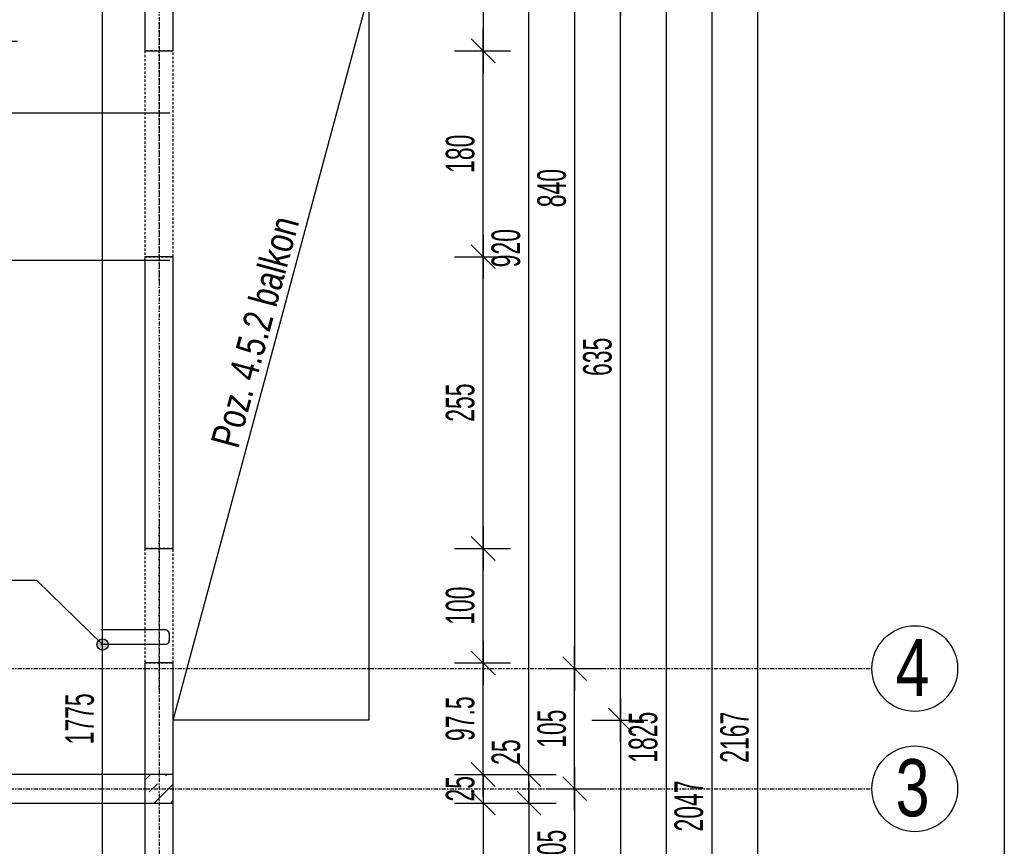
# Model space of a CAD drawing. Header units: millimetres. Extents: x -22500 to -4121, y -19317 to -14831.
# Tile 23 of 70: x -19289 to -18428, y -16849 to -16127. Entities that reach past the tile are written whole.
import ezdxf

# ---------------------------------------------------------------- set-up
doc = ezdxf.new("R2010")
doc.units = ezdxf.units.MM
doc.header["$LTSCALE"] = 10
doc.linetypes.add('MO', pattern=[0.7, 0.35, -0.17, 0.01, -0.17])
doc.linetypes.add('MP', pattern=[0.36, 0.2, -0.16])
doc.layers.add('BA_obw', color=230, linetype='Continuous', plot=False)
for name, color, linetype in [('BA_szr', 1, 'Continuous'), ('BA_txs', 2, 'Continuous'), ('BA_wym', 1, 'Continuous'), ('BD_lpm', 1, 'MP'), ('BD_osm', 1, 'MO'), ('BD_txs', 2, 'Continuous'), ('BD_wic', 1, 'Continuous'), ('BD_wig', 3, 'Continuous'), ('BZ_odn', 1, 'Continuous'), ('BZ_P_wid', 3, 'Continuous')]:
    doc.layers.add(name, color=color, linetype=linetype)
doc.styles.add('BIKTS', font='bikromsw.shx', dxfattribs={"width": 0.8})
doc.styles.add('BIKWYM', font='bikromsw.shx', dxfattribs={"width": 0.6})
doc.dimstyles.new('BA_KR_100_cm', dxfattribs={"dimtxt": 25, "dimasz": 1.666667, "dimexe": 24, "dimexo": 0, "dimgap": 0, "dimtad": 0, "dimdec": 1, "dimrnd": 0.5, "dimzin": 9, "dimdsep": 46, "dimtxsty": 'BIKWYM', "dimblk": 'WYM-KR', "dimcen": 0, "dimdle": 20, "dimclrd": 256, "dimclre": 256, "dimclrt": 2, "dimadec": 0, "dimazin": 0, "dimtfac": 0.033333, "dimtdec": 1, "dimtmove": 0, "dimatfit": 3, "dimldrblk": 'WYM-KR', "dimfxl": 25, "dimfxlon": 1, "dimtvp": 0.8, "dimtolj": 1, "dimarcsym": 0})
doc.dimstyles.new('BZ_KP_100_cm', dxfattribs={"dimtxt": 25, "dimasz": 1.666667, "dimexe": 24, "dimexo": 0, "dimgap": 0, "dimtad": 0, "dimdec": 1, "dimrnd": 0.5, "dimzin": 9, "dimdsep": 46, "dimtxsty": 'BIKWYM', "dimblk": 'WYM-KR', "dimblk1": 'WYM-KP', "dimblk2": 'WYM-KP', "dimsah": 1, "dimcen": 0, "dimdle": 20, "dimclrd": 256, "dimclre": 256, "dimclrt": 7, "dimadec": 0, "dimazin": 0, "dimtfac": 0.033333, "dimtdec": 1, "dimtmove": 0, "dimatfit": 3, "dimldrblk": 'WYM-KP', "dimfxl": 1, "dimtvp": 0.8, "dimtolj": 1, "dimarcsym": 0})
doc.dimstyles.new('BZ_ST_100_cm', dxfattribs={"dimtxt": 25, "dimasz": 1.666667, "dimexe": 24, "dimexo": 0, "dimgap": 0, "dimtad": 0, "dimdec": 1, "dimrnd": 0.5, "dimdsep": 46, "dimtxsty": 'BIKWYM', "dimblk": 'WYM-ST', "dimcen": 0, "dimdle": 20, "dimclrd": 256, "dimclre": 256, "dimclrt": 7, "dimadec": 0, "dimazin": 0, "dimtfac": 0.033333, "dimtdec": 1, "dimtix": 1, "dimtmove": 2, "dimatfit": 3, "dimldrblk": 'WYM-ST', "dimfxl": 25, "dimfxlon": 1, "dimtvp": 0.8, "dimtolj": 1, "dimtzin": 0, "dimarcsym": 0})

# ---------------------------------------------------------------- blocks, each defined once
blk = doc.blocks.new('WYM-KR')
at = {"color": 7, "linetype": 'ByBlock'}
blk.add_line((6.24, 6.24), (-6.24, -6.24), dxfattribs=at)
at = {"linetype": 'ByBlock'}
blk.add_line((11.52, 0), (-11.52, 0), dxfattribs=at)
blk = doc.blocks.new('*D102')
at = {"layer": 'BA_wym', "lineweight": -2}
for p, q in [((-18908.55, -15866.31), (-18859.55, -15866.31)), ((-18883.55, -15867.98), (-18883.55, -16152.14)), ((-18908.55, -16153.81), (-18859.55, -16153.81))]:
    blk.add_line(p, q, dxfattribs=at)
at = {"layer": 'Defpoints', "color": 0}
for p in [(-19154.55, -15866.31), (-19154.55, -16153.81), (-18883.55, -16153.81)]:
    blk.add_point(p, dxfattribs=at)
at = {"layer": 'BA_wym', "lineweight": -2, "xscale": 1.666666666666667, "yscale": 1.666666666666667, "zscale": 1.666666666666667}
for p, rotation in [((-18883.55, -15866.31), 90), ((-18883.55, -16153.81), 270)]:
    blk.add_blockref('WYM-KR', p, dxfattribs=dict(at, rotation=rotation))
at = {"layer": 'BA_wym', "color": 2, "insert": (-18903.55, -16010.06), "char_height": 25, "attachment_point": 5, "rotation": 90, "style": 'BIKWYM'}
blk.add_mtext('\\A1;287.5', dxfattribs=at)
blk = doc.blocks.new('*D103')
at = {"layer": 'BA_wym', "lineweight": -2}
for p, q in [((-18908.55, -16153.81), (-18859.55, -16153.81)), ((-18883.55, -16332.14), (-18883.55, -16155.48)), ((-18908.55, -16333.81), (-18859.55, -16333.81))]:
    blk.add_line(p, q, dxfattribs=at)
at = {"layer": 'Defpoints', "color": 0}
for p in [(-19154.55, -16153.81), (-18883.55, -16153.81), (-19154.55, -16333.81)]:
    blk.add_point(p, dxfattribs=at)
at = {"layer": 'BA_wym', "lineweight": -2, "xscale": 1.666666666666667, "yscale": 1.666666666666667, "zscale": 1.666666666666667}
for p, rotation in [((-18883.55, -16153.81), 90), ((-18883.55, -16333.81), 270)]:
    blk.add_blockref('WYM-KR', p, dxfattribs=dict(at, rotation=rotation))
at = {"layer": 'BA_wym', "color": 2, "insert": (-18903.55, -16243.81), "char_height": 25, "attachment_point": 5, "rotation": 90, "style": 'BIKWYM'}
blk.add_mtext('\\A1;180', dxfattribs=at)
blk = doc.blocks.new('*D104')
at = {"layer": 'BA_wym', "lineweight": -2}
for p, q in [((-18908.55, -16333.81), (-18859.55, -16333.81)), ((-18883.55, -16587.14), (-18883.55, -16335.48)), ((-18908.55, -16588.81), (-18859.55, -16588.81))]:
    blk.add_line(p, q, dxfattribs=at)
at = {"layer": 'Defpoints', "color": 0}
for p in [(-19154.55, -16333.81), (-18883.55, -16333.81), (-19154.55, -16588.81)]:
    blk.add_point(p, dxfattribs=at)
at = {"layer": 'BA_wym', "lineweight": -2, "xscale": 1.666666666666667, "yscale": 1.666666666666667, "zscale": 1.666666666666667}
for p, rotation in [((-18883.55, -16333.81), 90), ((-18883.55, -16588.81), 270)]:
    blk.add_blockref('WYM-KR', p, dxfattribs=dict(at, rotation=rotation))
at = {"layer": 'BA_wym', "color": 2, "insert": (-18903.55, -16461.31), "char_height": 25, "attachment_point": 5, "rotation": 90, "style": 'BIKWYM'}
blk.add_mtext('\\A1;255', dxfattribs=at)
blk = doc.blocks.new('*D105')
at = {"layer": 'BA_wym', "lineweight": -2}
for p, q in [((-18908.55, -16588.81), (-18859.55, -16588.81)), ((-18883.55, -16687.14), (-18883.55, -16590.48)), ((-18908.55, -16688.81), (-18859.55, -16688.81))]:
    blk.add_line(p, q, dxfattribs=at)
at = {"layer": 'Defpoints', "color": 0}
for p in [(-19154.55, -16588.81), (-18883.55, -16588.81), (-19154.55, -16688.81)]:
    blk.add_point(p, dxfattribs=at)
at = {"layer": 'BA_wym', "lineweight": -2, "xscale": 1.666666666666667, "yscale": 1.666666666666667, "zscale": 1.666666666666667}
for p, rotation in [((-18883.55, -16588.81), 90), ((-18883.55, -16688.81), 270)]:
    blk.add_blockref('WYM-KR', p, dxfattribs=dict(at, rotation=rotation))
at = {"layer": 'BA_wym', "color": 2, "insert": (-18903.55, -16638.81), "char_height": 25, "attachment_point": 5, "rotation": 90, "style": 'BIKWYM'}
blk.add_mtext('\\A1;100', dxfattribs=at)
blk = doc.blocks.new('*D106')
at = {"layer": 'BA_wym', "lineweight": -2}
for p, q in [((-18908.55, -16688.81), (-18859.55, -16688.81)), ((-18883.55, -16784.64), (-18883.55, -16690.48)), ((-18908.55, -16786.31), (-18859.55, -16786.31))]:
    blk.add_line(p, q, dxfattribs=at)
at = {"layer": 'Defpoints', "color": 0}
for p in [(-19154.55, -16688.81), (-18883.55, -16688.81), (-19154.55, -16786.31)]:
    blk.add_point(p, dxfattribs=at)
at = {"layer": 'BA_wym', "lineweight": -2, "xscale": 1.666666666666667, "yscale": 1.666666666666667, "zscale": 1.666666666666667}
for p, rotation in [((-18883.55, -16688.81), 90), ((-18883.55, -16786.31), 270)]:
    blk.add_blockref('WYM-KR', p, dxfattribs=dict(at, rotation=rotation))
at = {"layer": 'BA_wym', "color": 2, "insert": (-18903.55, -16737.56), "char_height": 25, "attachment_point": 5, "rotation": 90, "style": 'BIKWYM'}
blk.add_mtext('\\A1;97.5', dxfattribs=at)
blk = doc.blocks.new('*D107')
at = {"layer": 'BA_wym', "lineweight": -2}
for p, q in [((-18883.55, -16784.64), (-18883.55, -16782.98)), ((-18908.55, -16786.31), (-18859.55, -16786.31)), ((-18883.55, -16786.31), (-18883.55, -16811.31)), ((-18908.55, -16811.31), (-18859.55, -16811.31)), ((-18883.55, -16812.98), (-18883.55, -16814.64))]:
    blk.add_line(p, q, dxfattribs=at)
at = {"layer": 'Defpoints', "color": 0}
for p in [(-19154.55, -16786.31), (-19154.55, -16811.31), (-18883.55, -16811.31)]:
    blk.add_point(p, dxfattribs=at)
at = {"layer": 'BA_wym', "lineweight": -2, "xscale": 1.666666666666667, "yscale": 1.666666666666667, "zscale": 1.666666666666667}
for p, rotation in [((-18883.55, -16786.31), 270), ((-18883.55, -16811.31), 90)]:
    blk.add_blockref('WYM-KR', p, dxfattribs=dict(at, rotation=rotation))
at = {"layer": 'BA_wym', "color": 2, "insert": (-18903.55, -16798.81), "char_height": 25, "attachment_point": 5, "rotation": 90, "style": 'BIKWYM'}
blk.add_mtext('\\A1;25', dxfattribs=at)
blk = doc.blocks.new('*D108')
at = {"layer": 'BA_wym', "lineweight": -2}
for p, q in [((-18908.55, -16811.31), (-18859.55, -16811.31)), ((-18883.55, -16812.98), (-18883.55, -16947.14)), ((-18908.55, -16948.81), (-18859.55, -16948.81))]:
    blk.add_line(p, q, dxfattribs=at)
at = {"layer": 'Defpoints', "color": 0}
for p in [(-19154.55, -16811.31), (-19154.55, -16948.81), (-18883.55, -16948.81)]:
    blk.add_point(p, dxfattribs=at)
at = {"layer": 'BA_wym', "lineweight": -2, "xscale": 1.666666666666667, "yscale": 1.666666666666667, "zscale": 1.666666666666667}
for p, rotation in [((-18883.55, -16811.31), 90), ((-18883.55, -16948.81), 270)]:
    blk.add_blockref('WYM-KR', p, dxfattribs=dict(at, rotation=rotation))
at = {"layer": 'BA_wym', "color": 2, "insert": (-18903.55, -16880.06), "char_height": 25, "attachment_point": 5, "rotation": 90, "style": 'BIKWYM'}
blk.add_mtext('\\A1;137.5', dxfattribs=at)
blk = doc.blocks.new('*D113')
at = {"layer": 'BA_wym', "lineweight": -2}
for p, q in [((-18868.55, -15866.31), (-18819.55, -15866.31)), ((-18843.55, -16784.64), (-18843.55, -15867.98)), ((-18868.55, -16786.31), (-18819.55, -16786.31))]:
    blk.add_line(p, q, dxfattribs=at)
at = {"layer": 'Defpoints', "color": 0}
for p in [(-19154.55, -15866.31), (-18843.55, -15866.31), (-19154.55, -16786.31)]:
    blk.add_point(p, dxfattribs=at)
at = {"layer": 'BA_wym', "lineweight": -2, "xscale": 1.666666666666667, "yscale": 1.666666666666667, "zscale": 1.666666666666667}
for p, rotation in [((-18843.55, -15866.31), 90), ((-18843.55, -16786.31), 270)]:
    blk.add_blockref('WYM-KR', p, dxfattribs=dict(at, rotation=rotation))
at = {"layer": 'BA_wym', "color": 2, "insert": (-18863.55, -16326.31), "char_height": 25, "attachment_point": 5, "rotation": 90, "style": 'BIKWYM'}
blk.add_mtext('\\A1;920', dxfattribs=at)
blk = doc.blocks.new('*D114')
at = {"layer": 'BA_wym', "lineweight": -2}
for p, q in [((-18843.55, -16784.64), (-18843.55, -16750.6)), ((-18868.55, -16786.31), (-18819.55, -16786.31)), ((-18843.55, -16811.31), (-18843.55, -16786.31)), ((-18868.55, -16811.31), (-18819.55, -16811.31)), ((-18843.55, -16812.98), (-18843.55, -16814.64))]:
    blk.add_line(p, q, dxfattribs=at)
at = {"layer": 'Defpoints', "color": 0}
for p in [(-19154.55, -16786.31), (-18843.55, -16786.31), (-19154.55, -16811.31)]:
    blk.add_point(p, dxfattribs=at)
at = {"layer": 'BA_wym', "lineweight": -2, "xscale": 1.666666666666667, "yscale": 1.666666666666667, "zscale": 1.666666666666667}
for p, rotation in [((-18843.55, -16786.31), 270), ((-18843.55, -16811.31), 90)]:
    blk.add_blockref('WYM-KR', p, dxfattribs=dict(at, rotation=rotation))
at = {"layer": 'BA_wym', "color": 2, "insert": (-18863.55, -16766.79), "char_height": 25, "attachment_point": 5, "rotation": 90, "style": 'BIKWYM'}
blk.add_mtext('\\A1;25', dxfattribs=at)
blk = doc.blocks.new('*D115')
at = {"layer": 'BA_wym', "lineweight": -2}
for p, q in [((-18868.55, -16811.31), (-18819.55, -16811.31)), ((-18843.55, -16812.98), (-18843.55, -17639.64)), ((-18868.55, -17641.31), (-18819.55, -17641.31))]:
    blk.add_line(p, q, dxfattribs=at)
at = {"layer": 'Defpoints', "color": 0}
for p in [(-19154.55, -16811.31), (-19179.55, -17641.31), (-18843.55, -17641.31)]:
    blk.add_point(p, dxfattribs=at)
at = {"layer": 'BA_wym', "lineweight": -2, "xscale": 1.666666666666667, "yscale": 1.666666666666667, "zscale": 1.666666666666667}
for p, rotation in [((-18843.55, -16811.31), 90), ((-18843.55, -17641.31), 270)]:
    blk.add_blockref('WYM-KR', p, dxfattribs=dict(at, rotation=rotation))
at = {"layer": 'BA_wym', "color": 2, "insert": (-18863.55, -17226.31), "char_height": 25, "attachment_point": 5, "rotation": 90, "style": 'BIKWYM'}
blk.add_mtext('\\A1;830', dxfattribs=at)
blk = doc.blocks.new('*D119')
at = {"layer": 'BA_wym', "lineweight": -2}
for p, q in [((-18828.55, -15853.81), (-18779.55, -15853.81)), ((-18803.55, -15855.48), (-18803.55, -16692.14)), ((-18828.55, -16693.81), (-18779.55, -16693.81))]:
    blk.add_line(p, q, dxfattribs=at)
at = {"layer": 'Defpoints', "color": 0}
for p in [(-19154.55, -15853.81), (-19154.55, -16693.81), (-18803.55, -16693.81)]:
    blk.add_point(p, dxfattribs=at)
at = {"layer": 'BA_wym', "lineweight": -2, "xscale": 1.666666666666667, "yscale": 1.666666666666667, "zscale": 1.666666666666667}
for p, rotation in [((-18803.55, -15853.81), 90), ((-18803.55, -16693.81), 270)]:
    blk.add_blockref('WYM-KR', p, dxfattribs=dict(at, rotation=rotation))
at = {"layer": 'BA_wym', "color": 2, "insert": (-18823.55, -16273.81), "char_height": 25, "attachment_point": 5, "rotation": 90, "style": 'BIKWYM'}
blk.add_mtext('\\A1;840', dxfattribs=at)
blk = doc.blocks.new('*D120')
at = {"layer": 'BA_wym', "lineweight": -2}
for p, q in [((-18828.55, -16693.81), (-18779.55, -16693.81)), ((-18803.55, -16797.14), (-18803.55, -16695.48)), ((-18828.55, -16798.81), (-18779.55, -16798.81))]:
    blk.add_line(p, q, dxfattribs=at)
at = {"layer": 'Defpoints', "color": 0}
for p in [(-19154.55, -16693.81), (-18803.55, -16693.81), (-19154.55, -16798.81)]:
    blk.add_point(p, dxfattribs=at)
at = {"layer": 'BA_wym', "lineweight": -2, "xscale": 1.666666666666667, "yscale": 1.666666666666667, "zscale": 1.666666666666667}
for p, rotation in [((-18803.55, -16693.81), 90), ((-18803.55, -16798.81), 270)]:
    blk.add_blockref('WYM-KR', p, dxfattribs=dict(at, rotation=rotation))
at = {"layer": 'BA_wym', "color": 2, "insert": (-18823.55, -16746.31), "char_height": 25, "attachment_point": 5, "rotation": 90, "style": 'BIKWYM'}
blk.add_mtext('\\A1;105', dxfattribs=at)
blk = doc.blocks.new('*D121')
at = {"layer": 'BA_wym', "lineweight": -2}
for p, q in [((-18828.55, -16798.81), (-18779.55, -16798.81)), ((-18803.55, -16800.48), (-18803.55, -16902.14)), ((-18828.55, -16903.81), (-18779.55, -16903.81))]:
    blk.add_line(p, q, dxfattribs=at)
at = {"layer": 'Defpoints', "color": 0}
for p in [(-19154.55, -16798.81), (-19154.55, -16903.81), (-18803.55, -16903.81)]:
    blk.add_point(p, dxfattribs=at)
at = {"layer": 'BA_wym', "lineweight": -2, "xscale": 1.666666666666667, "yscale": 1.666666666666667, "zscale": 1.666666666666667}
for p, rotation in [((-18803.55, -16798.81), 90), ((-18803.55, -16903.81), 270)]:
    blk.add_blockref('WYM-KR', p, dxfattribs=dict(at, rotation=rotation))
at = {"layer": 'BA_wym', "color": 2, "insert": (-18823.55, -16851.31), "char_height": 25, "attachment_point": 5, "rotation": 90, "style": 'BIKWYM'}
blk.add_mtext('\\A1;105', dxfattribs=at)
blk = doc.blocks.new('*D125')
at = {"layer": 'BA_wym', "lineweight": -2}
for p, q in [((-18748.55, -15841.31), (-18699.55, -15841.31)), ((-18723.55, -15842.98), (-18723.55, -17664.64)), ((-18748.55, -17666.31), (-18699.55, -17666.31))]:
    blk.add_line(p, q, dxfattribs=at)
at = {"layer": 'Defpoints', "color": 0}
for p in [(-19154.55, -15841.31), (-19179.55, -17666.31), (-18723.55, -17666.31)]:
    blk.add_point(p, dxfattribs=at)
at = {"layer": 'BA_wym', "lineweight": -2, "xscale": 1.666666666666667, "yscale": 1.666666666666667, "zscale": 1.666666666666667}
for p, rotation in [((-18723.55, -15841.31), 90), ((-18723.55, -17666.31), 270)]:
    blk.add_blockref('WYM-KR', p, dxfattribs=dict(at, rotation=rotation))
at = {"layer": 'BA_wym', "color": 2, "insert": (-18743.55, -16753.81), "char_height": 25, "attachment_point": 5, "rotation": 90, "style": 'BIKWYM'}
blk.add_mtext('\\A1;1825', dxfattribs=at)
blk = doc.blocks.new('*D127')
at = {"layer": 'BA_wym', "lineweight": -2}
for p, q in [((-18708.55, -15790.31), (-18659.55, -15790.31)), ((-18683.55, -15791.98), (-18683.55, -17835.64)), ((-18708.55, -17837.31), (-18659.55, -17837.31))]:
    blk.add_line(p, q, dxfattribs=at)
at = {"layer": 'Defpoints', "color": 0}
for p in [(-19844.55, -15790.31), (-19154.55, -17837.31), (-18683.55, -17837.31)]:
    blk.add_point(p, dxfattribs=at)
at = {"layer": 'BA_wym', "lineweight": -2, "xscale": 1.666666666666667, "yscale": 1.666666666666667, "zscale": 1.666666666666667}
for p, rotation in [((-18683.55, -15790.31), 90), ((-18683.55, -17837.31), 270)]:
    blk.add_blockref('WYM-KR', p, dxfattribs=dict(at, rotation=rotation))
at = {"layer": 'BA_wym', "color": 2, "insert": (-18703.55, -16813.81), "char_height": 25, "attachment_point": 5, "rotation": 90, "style": 'BIKWYM'}
blk.add_mtext('\\A1;2047', dxfattribs=at)
blk = doc.blocks.new('*D129')
at = {"layer": 'BA_wym', "lineweight": -2}
for p, q in [((-18788.55, -16103.81), (-18739.55, -16103.81)), ((-18763.55, -16737.14), (-18763.55, -16105.48)), ((-18788.55, -16738.81), (-18739.55, -16738.81))]:
    blk.add_line(p, q, dxfattribs=at)
at = {"layer": 'Defpoints', "color": 0}
for p in [(-18803.55, -16103.81), (-18763.55, -16103.81), (-18803.55, -16738.81)]:
    blk.add_point(p, dxfattribs=at)
at = {"layer": 'BA_wym', "lineweight": -2, "xscale": 1.666666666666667, "yscale": 1.666666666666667, "zscale": 1.666666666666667}
for p, rotation in [((-18763.55, -16103.81), 90), ((-18763.55, -16738.81), 270)]:
    blk.add_blockref('WYM-KR', p, dxfattribs=dict(at, rotation=rotation))
at = {"layer": 'BA_wym', "color": 2, "insert": (-18783.55, -16421.31), "char_height": 25, "attachment_point": 5, "rotation": 90, "style": 'BIKWYM'}
blk.add_mtext('\\A1;635', dxfattribs=at)
blk = doc.blocks.new('*D130')
at = {"layer": 'BA_wym', "lineweight": -2}
for p, q in [((-18788.55, -16738.81), (-18739.55, -16738.81)), ((-18763.55, -16740.48), (-18763.55, -17835.64)), ((-18788.55, -17837.31), (-18739.55, -17837.31))]:
    blk.add_line(p, q, dxfattribs=at)
at = {"layer": 'Defpoints', "color": 0}
for p in [(-18803.55, -16738.81), (-18803.55, -17837.31), (-18763.55, -17837.31)]:
    blk.add_point(p, dxfattribs=at)
at = {"layer": 'BA_wym', "lineweight": -2, "xscale": 1.666666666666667, "yscale": 1.666666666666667, "zscale": 1.666666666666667}
for p, rotation in [((-18763.55, -16738.81), 90), ((-18763.55, -17837.31), 270)]:
    blk.add_blockref('WYM-KR', p, dxfattribs=dict(at, rotation=rotation))
at = {"layer": 'BA_wym', "color": 2, "insert": (-18783.55, -17288.06), "char_height": 25, "attachment_point": 5, "rotation": 90, "style": 'BIKWYM'}
blk.add_mtext('\\A1;1098.5', dxfattribs=at)
blk = doc.blocks.new('*D131')
at = {"layer": 'BA_wym', "lineweight": -2}
for p, q in [((-19154.55, -18162.76), (-19154.55, -18226.76)), ((-18983.55, -18162.76), (-18983.55, -18226.76)), ((-19152.88, -18202.76), (-18985.22, -18202.76))]:
    blk.add_line(p, q, dxfattribs=at)
at = {"layer": 'Defpoints', "color": 0}
for p in [(-18983.55, -16738.81), (-19154.55, -17837.31), (-18983.55, -18202.76)]:
    blk.add_point(p, dxfattribs=at)
at = {"layer": 'BA_wym', "lineweight": -2, "xscale": 1.666666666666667, "yscale": 1.666666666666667, "zscale": 1.666666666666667, "rotation": 180}
blk.add_blockref('WYM-KR', (-19154.55, -18202.76), dxfattribs=at)
at = {"layer": 'BA_wym', "lineweight": -2, "xscale": 1.666666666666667, "yscale": 1.666666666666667, "zscale": 1.666666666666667}
blk.add_blockref('WYM-KR', (-18983.55, -18202.76), dxfattribs=at)
at = {"layer": 'BA_wym', "color": 2, "insert": (-19069.05, -18182.76), "char_height": 25, "attachment_point": 5, "style": 'BIKWYM'}
blk.add_mtext('\\A1;171', dxfattribs=at)
blk = doc.blocks.new('*D133')
at = {"layer": 'BA_wym', "lineweight": -2}
for p, q in [((-21930.55, -18202.76), (-21930.55, -18266.76)), ((-18983.55, -18202.76), (-18983.55, -18266.76)), ((-21928.88, -18242.76), (-18985.22, -18242.76))]:
    blk.add_line(p, q, dxfattribs=at)
at = {"layer": 'Defpoints', "color": 0}
for p in [(-21930.55, -16738.81), (-18983.55, -16738.81), (-18983.55, -18242.76)]:
    blk.add_point(p, dxfattribs=at)
at = {"layer": 'BA_wym', "lineweight": -2, "xscale": 1.666666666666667, "yscale": 1.666666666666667, "zscale": 1.666666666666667, "rotation": 180}
blk.add_blockref('WYM-KR', (-21930.55, -18242.76), dxfattribs=at)
at = {"layer": 'BA_wym', "lineweight": -2, "xscale": 1.666666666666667, "yscale": 1.666666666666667, "zscale": 1.666666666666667}
blk.add_blockref('WYM-KR', (-18983.55, -18242.76), dxfattribs=at)
at = {"layer": 'BA_wym', "color": 2, "insert": (-20457.05, -18222.76), "char_height": 25, "attachment_point": 5, "style": 'BIKWYM'}
blk.add_mtext('\\A1;2947', dxfattribs=at)
blk = doc.blocks.new('*D203')
at = {"layer": 'BA_wym', "lineweight": -2}
for p, q in [((-18668.55, -15670.29), (-18619.55, -15670.29)), ((-18643.55, -15671.96), (-18643.55, -17835.64)), ((-18668.55, -17837.31), (-18619.55, -17837.31))]:
    blk.add_line(p, q, dxfattribs=at)
at = {"layer": 'Defpoints', "color": 0}
for p in [(-19838.55, -15670.29), (-19154.55, -17837.31), (-18643.55, -17837.31)]:
    blk.add_point(p, dxfattribs=at)
at = {"layer": 'BA_wym', "lineweight": -2, "xscale": 1.666666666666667, "yscale": 1.666666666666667, "zscale": 1.666666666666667}
for p, rotation in [((-18643.55, -15670.29), 90), ((-18643.55, -17837.31), 270)]:
    blk.add_blockref('WYM-KR', p, dxfattribs=dict(at, rotation=rotation))
at = {"layer": 'BA_wym', "color": 2, "insert": (-18663.55, -16753.8), "char_height": 25, "attachment_point": 5, "rotation": 90, "style": 'BIKWYM'}
blk.add_mtext('\\A1;2167', dxfattribs=at)
blk = doc.blocks.new('WYM-ST')
blk.add_hatch(color=256).paths.add_polyline_path([(-13, 2.88), (0, 0), (-13, -2.88)])
blk.add_lwpolyline([(0, 0), (-13, 2.88), (-13, -2.88), (0, 0)])
blk = doc.blocks.new('*D410')
at = {"layer": 'BA_wym', "lineweight": -2}
for p, q in [((-19289.75, -15866.31), (-19338.75, -15866.31)), ((-19314.75, -16143.64), (-19314.75, -15867.98)), ((-19339.75, -16145.31), (-19290.75, -16145.31))]:
    blk.add_line(p, q, dxfattribs=at)
at = {"layer": 'Defpoints', "color": 0}
for p in [(-19314.75, -15866.31), (-19179.55, -15866.31), (-20444.55, -16145.31)]:
    blk.add_point(p, dxfattribs=at)
at = {"layer": 'BA_wym', "lineweight": -2, "xscale": 1.666666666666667, "yscale": 1.666666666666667, "zscale": 1.666666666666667}
for p, rotation in [((-19314.75, -15866.31), 90), ((-19314.75, -16145.31), 270)]:
    blk.add_blockref('WYM-ST', p, dxfattribs=dict(at, rotation=rotation))
at = {"layer": 'BA_wym', "color": 7, "insert": (-19334.75, -16005.81), "char_height": 25, "attachment_point": 5, "rotation": 90, "style": 'BIKWYM'}
blk.add_mtext('\\A1;279', dxfattribs=at)
blk = doc.blocks.new('*D426')
at = {"layer": 'BA_wym', "lineweight": -2}
for p, q in [((-19191.38, -15866.31), (-19240.38, -15866.31)), ((-19216.38, -17639.64), (-19216.38, -15867.98)), ((-19191.38, -17641.31), (-19240.38, -17641.31))]:
    blk.add_line(p, q, dxfattribs=at)
at = {"layer": 'Defpoints', "color": 0}
for p in [(-19216.38, -15866.31), (-19179.55, -15866.31), (-19179.55, -17641.31)]:
    blk.add_point(p, dxfattribs=at)
at = {"layer": 'BA_wym', "lineweight": -2, "xscale": 1.666666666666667, "yscale": 1.666666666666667, "zscale": 1.666666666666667}
for p, rotation in [((-19216.38, -15866.31), 90), ((-19216.38, -17641.31), 270)]:
    blk.add_blockref('WYM-ST', p, dxfattribs=dict(at, rotation=rotation))
at = {"layer": 'BA_wym', "color": 7, "insert": (-19236.38, -16737.72), "char_height": 25, "attachment_point": 5, "rotation": 90, "style": 'BIKWYM'}
blk.add_mtext('\\A1;1775', dxfattribs=at)
blk = doc.blocks.new('WYM-KP')
blk.add_hatch(color=256).paths.add_polyline_path([(3, 0, 1), (-3, 0, 1)])
blk.add_circle((0, 0), 3)

msp = doc.modelspace()

# ---------------------------------------------------------------- hatches: boundary and pattern name
at = {"layer": 'BA_szr'}
h = msp.add_hatch(dxfattribs=at)
h.set_pattern_fill('BIK_ZELBET', color=256, scale=100, angle=45, pattern_type=2)
h.set_pattern_definition([(45, (-30793.328, -17855.161), (-14.142136, 14.142136), []), (45, (-30800.399, -17848.09), (-14.142136, 14.142136), [10, -10])])
h.paths.add_polyline_path([(-19179.55, -16811.31), (-19154.55, -16811.31), (-19154.55, -16786.31), (-19179.55, -16786.31)])

# ---------------------------------------------------------------- linework, layer by layer
at = {"layer": 'BA_obw'}
msp.add_lwpolyline([(-22500.26, -14831.21), (-18427.75, -14831.21), (-18427.75, -18828.3), (-22500.26, -18828.3)], close=True, dxfattribs=at)
at = {"layer": 'BD_lpm'}
for points in [[(-19179.55, -16333.81), (-19154.55, -16333.81), (-19154.55, -16153.81), (-19179.55, -16153.81)], [(-19179.55, -16688.81), (-19154.55, -16688.81), (-19154.55, -16588.81), (-19179.55, -16588.81)]]:
    msp.add_lwpolyline(points, close=True, dxfattribs=at)
at = {"layer": 'BD_osm', "color": 5}
for p, q in [((-19167.05, -16128.81), (-19167.05, -16358.81)), ((-19167.05, -16563.81), (-19167.05, -16713.81))]:
    msp.add_line(p, q, dxfattribs=at)
at = {"layer": 'BD_osm'}
for points in [[(-19167.05, -15130.31), (-19167.05, -18342.76)], [(-22370.55, -16693.81), (-18543.55, -16693.81)], [(-22370.55, -16798.81), (-18543.55, -16798.81)]]:
    msp.add_lwpolyline(points, dxfattribs=at)
at = {"layer": 'BD_wic'}
for points in [[(-19154.55, -16103.81), (-18983.55, -16103.81), (-18983.55, -16738.81), (-19154.55, -16738.81)], [(-19154.55, -16738.81), (-18983.55, -16103.81)]]:
    msp.add_lwpolyline(points, dxfattribs=at)
for centre in [(-18506.05, -16693.81), (-18506.05, -16798.81)]:
    msp.add_circle(centre, 37.5, dxfattribs=at)
at = {"layer": 'BD_wig'}
for points in [[(-19179.55, -16153.81), (-19154.55, -16153.81), (-19154.55, -15841.31), (-19287.05, -15841.31), (-19287.05, -15866.31), (-19179.55, -15866.31), (-19179.55, -16153.81)], [(-19179.55, -16948.81), (-19154.55, -16948.81), (-19154.55, -16688.81), (-19179.55, -16688.81), (-19179.55, -16786.31), (-19694.55, -16786.31), (-19694.55, -16681.31), (-19730.55, -16681.31), (-19730.55, -16706.31), (-19719.55, -16706.31), (-19719.55, -16891.31), (-19730.55, -16891.31), (-19730.55, -16916.31), (-19694.55, -16916.31), (-19694.55, -16811.31), (-19179.55, -16811.31), (-19179.55, -16948.81)]]:
    msp.add_lwpolyline(points, dxfattribs=at)
for points in [[(-19179.55, -16588.81), (-19154.55, -16588.81), (-19154.55, -16333.81), (-19179.55, -16333.81)], [(-19179.55, -16811.31), (-19154.55, -16811.31), (-19154.55, -16786.31), (-19179.55, -16786.31)]]:
    msp.add_lwpolyline(points, close=True, dxfattribs=at)
at = {"layer": 'BZ_P_wid', "const_width": 1.2}
for points in [[(-20137.55, -16208.23), (-19157.55, -16208.23)], [(-19157.55, -16336.84), (-19547.55, -16336.84)]]:
    msp.add_lwpolyline(points, dxfattribs=at)
msp.add_lwpolyline([(-19218.15, -16672.67), (-19161.75, -16672.67, 0.414214), (-19158.15, -16669.07), (-19158.15, -16663.47, 0.414214), (-19161.75, -16659.87), (-19218.15, -16659.87)], format="xyb", dxfattribs=at)

# ---------------------------------------------------------------- texts
at = {"layer": 'BA_txs', "style": 'BIKTS', "width": 0.8}
msp.add_text('Poz. 4.5.2 balkon', height=25, rotation=74.92827, dxfattribs=at).set_placement((-19097.97, -16502.46))
at = {"layer": 'BD_txs', "style": 'BIKTS', "width": 0.8}
for s, p in [('4', (-18522.86, -16717.87)), ('3', (-18522.86, -16822.87))]:
    msp.add_text(s, height=50, dxfattribs=at).set_placement(p)

# ---------------------------------------------------------------- dimensions: what is measured, and where the dimension line sits
at = {"layer": 'BA_wym'}
for base, p1, p2, dimstyle, override, picture, middle in [((-18643.55, -17837.31), (-19838.55, -15670.29), (-19154.55, -17837.31), 'BA_KR_100_cm', {"dimatfit": 1}, '*D203', (-18663.55, -16753.8)), ((-18683.55, -17837.31), (-19844.55, -15790.31), (-19154.55, -17837.31), 'BA_KR_100_cm', {"dimatfit": 1}, '*D127', (-18703.55, -16813.81)), ((-18723.55, -17666.31), (-19154.55, -15841.31), (-19179.55, -17666.31), 'BA_KR_100_cm', {"dimatfit": 1}, '*D125', (-18743.55, -16753.81)), ((-18803.55, -16693.81), (-19154.55, -15853.81), (-19154.55, -16693.81), 'BA_KR_100_cm', {"dimatfit": 1}, '*D119', (-18823.55, -16273.81)), ((-18883.55, -16153.81), (-19154.55, -15866.31), (-19154.55, -16153.81), 'BA_KR_100_cm', {"dimatfit": 1}, '*D102', (-18903.55, -16010.06)), ((-18843.55, -15866.31), (-19154.55, -16786.31), (-19154.55, -15866.31), 'BA_KR_100_cm', {"dimatfit": 1}, '*D113', (-18863.55, -16326.31)), ((-19314.75, -15866.31), (-20444.55, -16145.31), (-19179.55, -15866.31), 'BZ_ST_100_cm', {"dimrnd": 1, "dimblk": 'WYM-ST'}, '*D410', (-19334.75, -16005.81)), ((-18763.55, -16103.81), (-18803.55, -16738.81), (-18803.55, -16103.81), 'BA_KR_100_cm', {"dimatfit": 1}, '*D129', (-18783.55, -16421.31)), ((-18883.55, -16153.81), (-19154.55, -16333.81), (-19154.55, -16153.81), 'BA_KR_100_cm', {"dimatfit": 1}, '*D103', (-18903.55, -16243.81)), ((-18883.55, -16333.81), (-19154.55, -16588.81), (-19154.55, -16333.81), 'BA_KR_100_cm', {"dimatfit": 1}, '*D104', (-18903.55, -16461.31)), ((-18883.55, -16588.81), (-19154.55, -16688.81), (-19154.55, -16588.81), 'BA_KR_100_cm', {"dimatfit": 1}, '*D105', (-18903.55, -16638.81)), ((-18883.55, -16688.81), (-19154.55, -16786.31), (-19154.55, -16688.81), 'BA_KR_100_cm', {"dimatfit": 1}, '*D106', (-18903.55, -16737.56)), ((-18803.55, -16693.81), (-19154.55, -16798.81), (-19154.55, -16693.81), 'BA_KR_100_cm', {"dimatfit": 1}, '*D120', (-18823.55, -16746.31)), ((-18763.55, -17837.31), (-18803.55, -16738.81), (-18803.55, -17837.31), 'BA_KR_100_cm', {"dimatfit": 1}, '*D130', (-18783.55, -17288.06)), ((-18843.55, -16786.31), (-19154.55, -16811.31), (-19154.55, -16786.31), 'BA_KR_100_cm', {"dimatfit": 1}, '*D114', (-18863.55, -16766.79)), ((-18803.55, -16903.81), (-19154.55, -16798.81), (-19154.55, -16903.81), 'BA_KR_100_cm', {"dimatfit": 1}, '*D121', (-18823.55, -16851.31)), ((-18843.55, -17641.31), (-19154.55, -16811.31), (-19179.55, -17641.31), 'BA_KR_100_cm', {"dimatfit": 1}, '*D115', (-18863.55, -17226.31)), ((-18883.55, -16948.81), (-19154.55, -16811.31), (-19154.55, -16948.81), 'BA_KR_100_cm', {"dimatfit": 1}, '*D108', (-18903.55, -16880.06))]:
    dim = msp.add_linear_dim(base=base, p1=p1, p2=p2, angle=90, dimstyle=dimstyle, override=override, dxfattribs=at)
    dim.commit()
    dim.dimension.update_dxf_attribs({"geometry": picture, "text_midpoint": middle})
for base, p1, p2, dimstyle, override, picture, middle in [((-19216.38, -15866.31), (-19179.55, -17641.31), (-19179.55, -15866.31), 'BZ_ST_100_cm', {"dimrnd": 1, "dimblk": 'WYM-ST'}, '*D426', (-19236.38, -16737.72)), ((-18883.55, -16811.31), (-19154.55, -16786.31), (-19154.55, -16811.31), 'BA_KR_100_cm', {"dimatfit": 1}, '*D107', (-18883.55, -16798.81))]:
    dim = msp.add_linear_dim(base=base, p1=p1, p2=p2, angle=90, dimstyle=dimstyle, override=override, dxfattribs=at)
    dim.commit()
    dim.dimension.update_dxf_attribs({"geometry": picture, "text_midpoint": middle, "dimtype": 160})
for base, p1, picture, middle in [((-18983.55, -18242.76), (-21930.55, -16738.81), '*D133', (-20457.05, -18222.76)), ((-18983.55, -18202.76), (-19154.55, -17837.31), '*D131', (-19069.05, -18182.76))]:
    dim = msp.add_linear_dim(base=base, p1=p1, p2=(-18983.55, -16738.81), dimstyle='BA_KR_100_cm', override={"dimatfit": 1, "dimfxl": 40}, dxfattribs=at)
    dim.commit()
    dim.dimension.update_dxf_attribs({"geometry": picture, "text_midpoint": middle})

# ---------------------------------------------------------------- leaders
at = {"layer": 'BZ_odn'}
msp.add_leader([(-19216.38, -16672.67), (-19274, -16616.88), (-19429.24, -16616.88)], dimstyle='BZ_KP_100_cm', dxfattribs=at)

doc.saveas('drawing.dxf')
